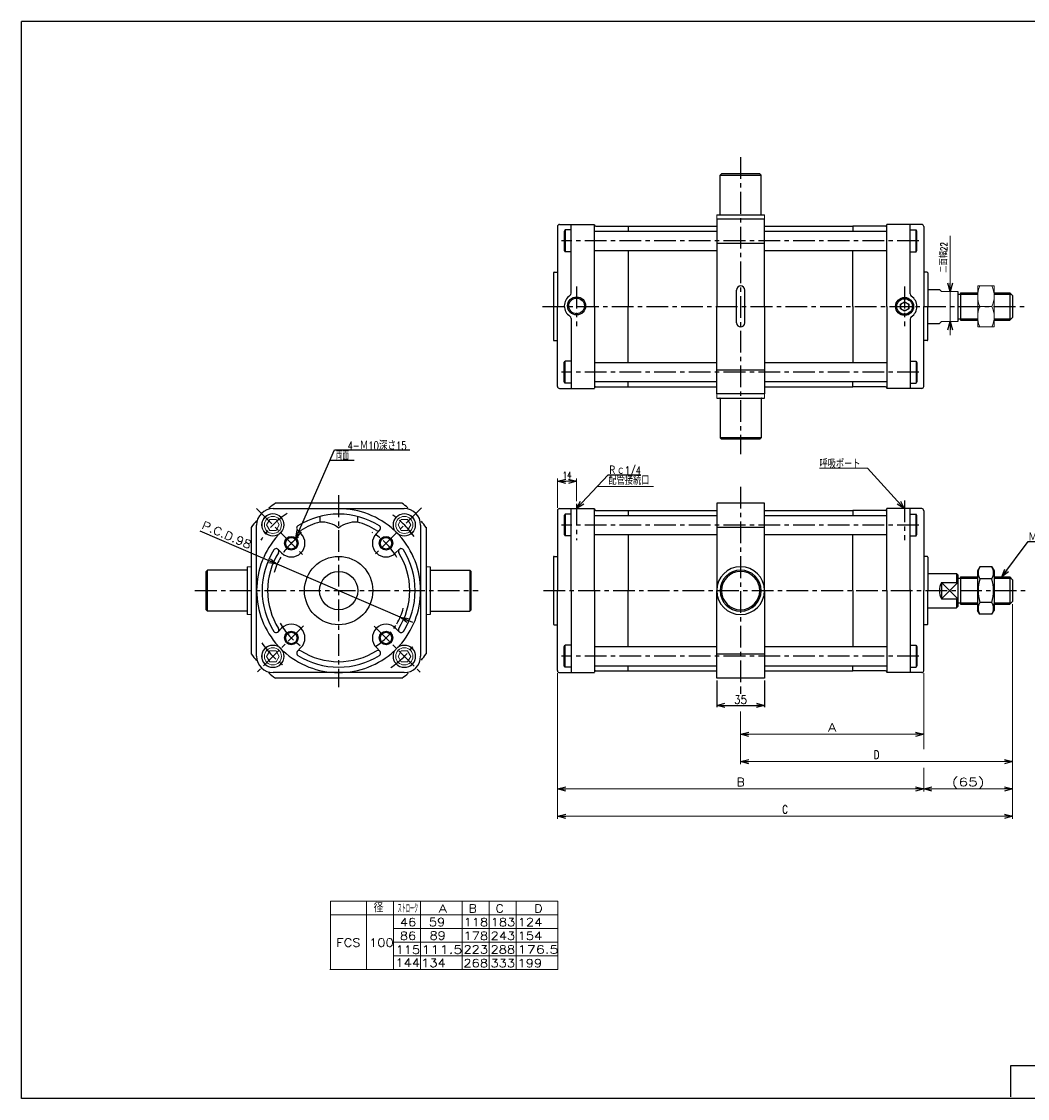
# Model space of a CAD drawing. Header units: millimetres. Extents: x -544 to 574, y -400 to 400.
# Tile 1 of 2: x -544 to 192, y -388 to 400. Entities that reach past the tile are written whole.
import ezdxf
from ezdxf.enums import TextEntityAlignment as Align

# ---------------------------------------------------------------- set-up
doc = ezdxf.new("R2010")
doc.units = ezdxf.units.MM
doc.header["$LTSCALE"] = 0.5
doc.linetypes.add('CENTER', pattern=[50.8, 31.75, -6.35, 6.35, -6.35])
doc.layers.add('Layer0016', color=7, linetype='Continuous')
doc.layers.add('ZUWAKU', color=7, linetype='Continuous')
doc.styles.add('dcStyle0', font='txt.shx', dxfattribs={"width": 0.756757, "bigfont": 'bigfont'})
doc.dimstyles.new('DaDimRotatedStyle', dxfattribs={"dimtxt": 5, "dimasz": 6.000004, "dimexe": 2, "dimexo": 2, "dimgap": 2, "dimtad": 3, "dimdsep": 46, "dimtxsty": 'dcStyle0', "dimblk1": 'OPEN30', "dimblk2": 'OPEN30', "dimsah": 1, "dimcen": 0.09, "dimclrd": 4, "dimclre": 4, "dimclrt": 4, "dimadec": 0, "dimazin": 2, "dimtfac": 1, "dimtdec": 4, "dimtmove": 0, "dimatfit": 0, "dimfxl": 1, "dimarcsym": 0})

# ---------------------------------------------------------------- blocks, each defined once
blk = doc.blocks.new('_OPEN30')
at = {"color": 0, "linetype": 'ByBlock', "lineweight": -2}
for p, q in [((-1, 0.267949), (0, 0)), ((0, 0), (-1, -0.267949)), ((0, 0), (-1, 0))]:
    blk.add_line(p, q, dxfattribs=at)
blk = doc.blocks.new('DC_GROUP_Φ100_1')
at = {"layer": 'Layer0016', "color": 4, "linetype": 'Continuous', "lineweight": 25}
for p, q in [((157.24, 0.91), (155.61, -1.91)), ((165.98, 0.91), (157.24, 0.91)), ((165.98, 0.91), (167.61, -1.91)), ((155.61, -1.91), (155.61, -30.91)), ((165.98, -7.75), (157.24, -7.75)), ((167.61, -1.91), (167.61, -30.91)), ((167.61, -1.91), (167.61, -30.91)), ((157.24, -33.73), (155.61, -30.91)), ((165.98, -25.07), (157.24, -25.07)), ((165.98, -33.73), (167.61, -30.91)), ((165.98, -33.73), (157.24, -33.73))]:
    blk.add_line(p, q, dxfattribs=at)
for centre, radius, start, end in [((163.56, -3.42), 7.67, 145.61111, 214.38889), ((159.65, -3.42), 7.67, 325.61111, 34.38889), ((184.56, -16.41), 28.66, 162.41111, 197.58889), ((138.66, -16.41), 28.66, 342.41112, 17.5889), ((163.56, -29.4), 7.67, 145.61111, 214.38889), ((159.65, -29.4), 7.67, 325.61111, 34.38889)]:
    blk.add_arc(centre, radius, start, end, dxfattribs=at)
blk = doc.blocks.new('DC_GROUP_Φ100_2')
at = {"layer": 'Layer0016', "color": 4, "linetype": 'Continuous', "lineweight": 25}
for p, q in [((173.29, -6.41), (192.49, 19.46)), ((192.49, 19.46), (226.09, 19.46))]:
    blk.add_line(p, q, dxfattribs=at)
at = {"layer": 'Layer0016', "color": 4, "xscale": 6.000005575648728, "yscale": 5.999978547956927, "rotation": 233.4269690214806}
blk.add_blockref('_OPEN30', (173.29, -6.41), dxfattribs=at)
at = {"layer": 'Layer0016', "color": 4, "style": 'dcStyle0', "width": 0.756757}
blk.add_text('Ｍ20Ｘ1.5', height=6, dxfattribs=at).set_placement((192.49, 19.46), (226.09, 19.46), align=Align.FIT)
blk = doc.blocks.new('DC_GROUP_Φ100_3')
at = {"layer": 'Layer0016', "color": 4, "linetype": 'Continuous', "lineweight": 25}
for p, q in [((-137.83, 43.59), (-114.86, 68.43)), ((-114.86, 68.43), (-90.86, 68.43))]:
    blk.add_line(p, q, dxfattribs=at)
at = {"layer": 'Layer0016', "color": 4, "xscale": 6.000005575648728, "yscale": 5.999978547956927, "rotation": 227.2364870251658}
blk.add_blockref('_OPEN30', (-137.83, 43.59), dxfattribs=at)
at = {"layer": 'Layer0016', "color": 4, "style": 'dcStyle0', "width": 0.740741}
blk.add_text('Ｒｃ1/4', height=6, dxfattribs=at).set_placement((-114.86, 68.43), (-90.86, 68.43), align=Align.FIT)
blk = doc.blocks.new('DC_GROUP_Φ100_5')
at = {"layer": 'Layer0016', "color": 4, "linetype": 'Continuous', "lineweight": 13}
for p, q in [((-362.36, -60.49), (-364.67, -64.49)), ((-357.74, -60.49), (-362.36, -60.49)), ((-355.43, -64.49), (-357.74, -60.49)), ((-364.67, -64.49), (-362.36, -68.49)), ((-362.36, -68.49), (-357.74, -68.49)), ((-357.74, -68.49), (-355.43, -64.49))]:
    blk.add_line(p, q, dxfattribs=at)
for radius in [8.25, 8, 6.27]:
    blk.add_circle((-360.05, -64.49), radius, dxfattribs=at)
blk = doc.blocks.new('DC_GROUP_Φ100_6')
at = {"layer": 'Layer0016', "color": 4, "linetype": 'Continuous', "lineweight": 13}
for p, q in [((-266.19, -60.49), (-268.5, -64.49)), ((-261.57, -60.49), (-266.19, -60.49)), ((-259.26, -64.49), (-261.57, -60.49)), ((-268.5, -64.49), (-266.19, -68.49)), ((-266.19, -68.49), (-261.57, -68.49)), ((-261.57, -68.49), (-259.26, -64.49))]:
    blk.add_line(p, q, dxfattribs=at)
for radius in [8.25, 8, 6.27]:
    blk.add_circle((-263.88, -64.49), radius, dxfattribs=at)
blk = doc.blocks.new('DC_GROUP_Φ100_7')
at = {"layer": 'Layer0016', "color": 4, "linetype": 'Continuous', "lineweight": 13}
for p, q in [((-266.19, 35.67), (-268.5, 31.67)), ((-268.5, 31.67), (-266.19, 27.67)), ((-261.57, 35.67), (-266.19, 35.67)), ((-259.26, 31.67), (-261.57, 35.67)), ((-261.57, 27.67), (-259.26, 31.67)), ((-266.19, 27.67), (-261.57, 27.67))]:
    blk.add_line(p, q, dxfattribs=at)
for radius in [8.25, 8, 6.27]:
    blk.add_circle((-263.88, 31.67), radius, dxfattribs=at)
blk = doc.blocks.new('DC_GROUP_Φ100_8')
at = {"layer": 'Layer0016', "color": 4, "linetype": 'Continuous', "lineweight": 13}
for p, q in [((-362.36, 35.67), (-364.67, 31.67)), ((-364.67, 31.67), (-362.36, 27.67)), ((-357.74, 35.67), (-362.36, 35.67)), ((-355.43, 31.67), (-357.74, 35.67)), ((-357.74, 27.67), (-355.43, 31.67)), ((-362.36, 27.67), (-357.74, 27.67))]:
    blk.add_line(p, q, dxfattribs=at)
for radius in [8.25, 8, 6.27]:
    blk.add_circle((-360.05, 31.67), radius, dxfattribs=at)
blk = doc.blocks.new('*D4')
at = {"color": 4, "linetype": 'Continuous', "lineweight": 13}
for p, q in [((-151.83, 44.09), (-151.83, 65.59)), ((-151.83, 63.59), (-137.83, 63.59)), ((-137.83, 49.16), (-137.83, 65.59))]:
    blk.add_line(p, q, dxfattribs=at)
at = {"color": 4, "xscale": 6.000005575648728, "yscale": 5.999978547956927}
for p, rotation in [((-151.83, 63.59), 180), ((-137.83, 63.59), 360)]:
    blk.add_blockref('_OPEN30', p, dxfattribs=dict(at, rotation=rotation))
at = {"color": 4, "insert": (-144.83, 65.59), "char_height": 5, "width": 18.75, "attachment_point": 8, "style": 'dcStyle0'}
blk.add_mtext('\\T1.00;14', dxfattribs=at)
blk = doc.blocks.new('DC_GROUP_Φ100_4')
at = {"color": 4, "linetype": 'Continuous', "lineweight": 13}
for p, q in [((74.9, 73.08), (39.9, 73.08)), ((101.92, 43.59), (74.9, 73.08))]:
    blk.add_line(p, q, dxfattribs=at)
at = {"color": 4, "xscale": 6.000005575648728, "yscale": 5.999978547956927, "rotation": 312.4933532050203}
blk.add_blockref('_OPEN30', (101.92, 43.59), dxfattribs=at)
at = {"color": 4, "style": 'dcStyle0', "width": 0.833333}
blk.add_text('呼吸ポート', height=6, dxfattribs=at).set_placement((39.9, 73.08), (69.9, 73.08), align=Align.FIT)
blk = doc.blocks.new('*D6')
at = {"color": 4, "linetype": 'Continuous', "lineweight": 13}
for p, q in [((181.17, -26.41), (181.17, -143.49)), ((-17.83, -104.89), (-17.83, -143.49)), ((-17.83, -141.49), (181.17, -141.49))]:
    blk.add_line(p, q, dxfattribs=at)
at = {"color": 4, "xscale": 6.000005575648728, "yscale": 5.999978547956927}
for p, rotation in [((-17.83, -141.49), 180), ((181.17, -141.49), 360)]:
    blk.add_blockref('_OPEN30', p, dxfattribs=dict(at, rotation=rotation))
at = {"color": 4, "insert": (81.67, -139.49), "char_height": 6, "width": 15, "attachment_point": 8, "style": 'dcStyle0'}
blk.add_mtext('\\T1.00;D', dxfattribs=at)
blk = doc.blocks.new('*D7')
at = {"color": 4, "linetype": 'Continuous', "lineweight": 13}
for p, q in [((181.17, -26.41), (181.17, -183.49)), ((-151.83, -76.91), (-151.83, -183.49)), ((-151.83, -181.49), (181.17, -181.49))]:
    blk.add_line(p, q, dxfattribs=at)
at = {"color": 4, "xscale": 6.000005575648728, "yscale": 5.999978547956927}
for p, rotation in [((-151.83, -181.49), 180), ((181.17, -181.49), 360)]:
    blk.add_blockref('_OPEN30', p, dxfattribs=dict(at, rotation=rotation))
at = {"color": 4, "insert": (14.67, -179.49), "char_height": 6, "width": 15, "attachment_point": 8, "style": 'dcStyle0'}
blk.add_mtext('\\T1.00;C', dxfattribs=at)
blk = doc.blocks.new('DC_GROUP_Φ100_14')
at = {"color": 4, "linetype": 'Continuous', "lineweight": 13}
for p, q in [((116.17, -76.91), (116.17, -123.49)), ((-17.83, -104.89), (-17.83, -123.49)), ((-17.83, -121.49), (116.17, -121.49))]:
    blk.add_line(p, q, dxfattribs=at)
at = {"color": 4, "xscale": 6.000005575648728, "yscale": 5.999978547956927}
for p, rotation in [((-17.83, -121.49), 180), ((116.17, -121.49), 360)]:
    blk.add_blockref('_OPEN30', p, dxfattribs=dict(at, rotation=rotation))
at = {"color": 4, "style": 'dcStyle0'}
blk.add_text('A', height=6, dxfattribs=at).set_placement((46.17, -119.49), (52.17, -119.49), align=Align.FIT)
blk = doc.blocks.new('DC_GROUP_Φ100_15')
at = {"color": 4, "linetype": 'Continuous', "lineweight": 13}
for p, q in [((181.17, -26.41), (181.17, -163.49)), ((-151.83, -76.91), (-151.83, -163.49)), ((116.17, -76.91), (116.17, -132.35)), ((116.17, -146.16), (116.17, -163.49)), ((-151.83, -161.49), (116.17, -161.49)), ((116.17, -161.49), (181.17, -161.49))]:
    blk.add_line(p, q, dxfattribs=at)
at = {"color": 4, "xscale": 6.000005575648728, "yscale": 5.999978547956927}
for p, rotation in [((-151.83, -161.49), 180), ((116.17, -161.49), 360), ((116.17, -161.49), 180), ((181.17, -161.49), 360)]:
    blk.add_blockref('_OPEN30', p, dxfattribs=dict(at, rotation=rotation))
at = {"color": 4, "style": 'dcStyle0'}
for s, p, p2 in [('B', (-20.83, -159.49), (-14.83, -159.49)), ('(65)', (136.67, -159.49), (160.67, -159.49))]:
    blk.add_text(s, height=6, dxfattribs=at).set_placement(p, p2, align=Align.FIT)
blk = doc.blocks.new('*D21')
at = {"color": 4, "linetype": 'Continuous', "lineweight": 13}
for p, q in [((135.48, 243.19), (135.48, 202.5)), ((135.48, 180.5), (135.48, 202.5)), ((135.48, 170.5), (135.48, 180.5))]:
    blk.add_line(p, q, dxfattribs=at)
at = {"color": 4, "xscale": 6.000005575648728, "yscale": 5.999978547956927}
for p, rotation in [((135.48, 202.5), 270), ((135.48, 180.5), 90)]:
    blk.add_blockref('_OPEN30', p, dxfattribs=dict(at, rotation=rotation))
at = {"color": 4, "insert": (133.48, 216.19), "char_height": 5, "width": 37.5, "attachment_point": 7, "rotation": 90, "style": 'dcStyle0'}
blk.add_mtext('\\T1.00;二面幅22', dxfattribs=at)
blk = doc.blocks.new('DC_GROUP_Φ100_16')
at = {"color": 4, "linetype": 'Continuous', "lineweight": 13}
for p, q in [((167.68, 206.5), (155.68, 206.5)), ((155.68, 206.5), (155.68, 176.5)), ((167.68, 176.5), (167.68, 206.5)), ((157.29, 191.5), (166.06, 191.5)), ((155.68, 176.5), (167.68, 176.5))]:
    blk.add_line(p, q, dxfattribs=at)
for centre, start, end in [((173.75, 199), 155.49503, 204.50497), ((149.6, 199), 335.49503, 24.50497), ((173.75, 184), 155.49503, 204.50497), ((149.6, 184), 335.49503, 24.50497)]:
    blk.add_arc(centre, 18.08, start, end, dxfattribs=at)

msp = doc.modelspace()

# ---------------------------------------------------------------- linework, layer by layer
at = {"color": 4, "linetype": 'CENTER', "lineweight": 25}
for p, q in [((-17.833, 300.674), (-17.833, 83.42)), ((-137.833, 206.006), (-137.833, 177.002)), ((102.167, 206.006), (102.167, 177.002)), ((-17.833, 59.503), (-17.833, -88.7)), ((102.167, 49.578), (102.167, 20.573))]:
    msp.add_line(p, q, dxfattribs=at)
at = {"color": 4, "linetype": 'Continuous', "lineweight": 25}
for p, q in [((-31.833, 288.504), (-32.833, 287.504)), ((-32.833, 258.504), (-32.833, 287.504)), ((-32.833, 287.504), (-2.833, 287.504)), ((-3.833, 288.504), (-31.833, 288.504)), ((-3.833, 288.504), (-2.833, 287.504)), ((-2.833, 258.704), (-2.833, 287.504)), ((-35.333, 258.504), (-0.333, 258.504)), ((-0.333, 255.504), (-35.333, 255.504)), ((-35.333, 255.504), (-35.333, 191.504)), ((-0.333, 191.504), (-0.333, 255.504)), ((-35.333, 237.818), (-0.333, 237.818)), ((-20.883, 179.554), (-20.883, 203.454)), ((-14.783, 179.554), (-14.783, 203.454)), ((-35.333, 127.504), (-35.333, 191.504)), ((-0.333, 191.504), (-0.333, 127.504)), ((-35.333, 145.19), (-0.333, 145.19)), ((-0.333, 127.504), (-35.333, 127.504)), ((-35.333, 124.504), (-0.333, 124.504)), ((-32.833, 124.304), (-32.833, 95.504)), ((-2.833, 124.304), (-2.833, 95.504)), ((-31.833, 94.504), (-32.833, 95.504)), ((-2.833, 95.504), (-32.833, 95.504)), ((-3.833, 94.504), (-2.833, 95.504)), ((-3.833, 94.504), (-31.833, 94.504)), ((-265.649, 47.588), (-358.277, 47.588)), ((-0.333, 47.588), (-35.333, 47.588)), ((-35.333, 47.588), (-35.333, -16.412)), ((-0.333, 47.588), (-35.333, 47.588)), ((-35.333, 47.588), (-35.333, -16.412)), ((-0.333, -16.412), (-0.333, 47.588)), ((-0.333, -16.412), (-0.333, 47.588)), ((-375.963, 29.903), (-375.963, -62.726)), ((-247.963, 29.903), (-247.963, -62.726)), ((-35.333, 29.903), (-0.333, 29.903)), ((-34.094, 29.903), (-1.444, 29.903)), ((-378.963, 1.088), (-378.963, -33.912)), ((-244.963, 1.088), (-244.963, -33.912)), ((-408.963, -2.412), (-407.963, -1.412)), ((-408.963, -30.412), (-408.963, -2.412)), ((-379.163, -1.412), (-407.963, -1.412)), ((-407.963, -31.412), (-407.963, -1.412)), ((-244.963, -1.412), (-215.963, -1.412)), ((-214.963, -2.412), (-215.963, -1.412)), ((-215.963, -1.412), (-215.963, -31.412)), ((-214.963, -30.412), (-214.963, -2.412)), ((-35.333, -80.412), (-35.333, -16.412)), ((-35.333, -80.412), (-35.333, -16.412)), ((-0.333, -16.412), (-0.333, -80.412)), ((-0.333, -16.412), (-0.333, -80.412)), ((-408.963, -30.412), (-407.963, -31.412)), ((-379.163, -31.412), (-407.963, -31.412)), ((-244.763, -31.412), (-215.963, -31.412)), ((-214.963, -30.412), (-215.963, -31.412)), ((-35.333, -62.726), (-0.333, -62.726)), ((-34.094, -62.726), (-1.444, -62.726)), ((-265.649, -80.412), (-358.277, -80.412)), ((-0.333, -80.412), (-35.333, -80.412)), ((-0.333, -80.412), (-35.333, -80.412)), ((-35.333, -82.074), (-35.333, -101.612)), ((-35.333, -82.074), (-35.333, -101.612)), ((-0.333, -82.074), (-0.333, -101.612)), ((-0.333, -82.074), (-0.333, -101.612)), ((-17.833, -88.7), (-17.833, -92.013)), ((-17.833, -88.7), (-17.833, -92.013)), ((-35.333, -100.412), (-0.333, -100.412)), ((-35.333, -100.412), (-0.333, -100.412))]:
    msp.add_line(p, q, dxfattribs=at)
at = {"color": 4, "linetype": 'Continuous', "lineweight": 13}
for p, q in [((-35.333, 255.504), (-35.333, 258.504)), ((-0.333, 258.504), (-0.333, 255.504)), ((129.167, 202.504), (127.593, 204.004)), ((141.167, 202.504), (129.167, 202.504)), ((129.167, 180.504), (127.593, 179.004)), ((141.167, 180.504), (129.167, 180.504)), ((-35.333, 127.504), (-35.333, 124.504)), ((-0.333, 127.504), (-0.333, 124.504)), ((-122.791, 59.853), (-81.495, 59.853)), ((-375.963, 1.088), (-378.963, 1.088)), ((-247.963, 1.088), (-244.963, 1.088)), ((-375.963, -33.912), (-378.963, -33.912)), ((-247.963, -33.912), (-244.963, -33.912)), ((-318.041, -243.547), (-151.502, -243.547)), ((-318.041, -243.547), (-318.041, -293.547)), ((-291.622, -243.547), (-291.622, -293.547)), ((-271.824, -243.547), (-271.824, -293.547)), ((-252.026, -243.547), (-252.026, -293.547)), ((-221.641, -243.547), (-221.641, -293.547)), ((-201.844, -243.547), (-201.844, -293.547)), ((-182.046, -243.547), (-182.046, -293.547)), ((-151.502, -243.547), (-151.502, -293.547)), ((-318.041, -253.547), (-151.502, -253.547)), ((-271.824, -263.547), (-151.502, -263.547)), ((-271.777, -273.547), (-151.502, -273.547)), ((-271.824, -283.547), (-151.502, -283.547)), ((-318.382, -293.547), (-151.502, -293.547))]:
    msp.add_line(p, q, dxfattribs=at)
at = {"color": 4, "linetype": 'Continuous', "lineweight": 25}
for centre, radius in [((-137.833, 191.943), 6.6), ((-137.833, 191.943), 5.7), ((102.167, 191.504), 6.6), ((102.167, 191.504), 5.7)]:
    msp.add_circle(centre, radius, dxfattribs=at)
for centre, radius, start, end in [((-2.633, 258.704), 0.2, 180, 270), ((-17.833, 203.454), 3.05, 360, 180), ((-137.833, 191.943), 9, 123.055731, 236.944269), ((-143.833, 201.162), 2, 303.055731, 0), ((108.167, 200.724), 2, 180, 236.944269), ((102.167, 191.504), 9, 303.055731, 56.944269), ((-143.833, 182.723), 2, 0, 56.944269), ((108.167, 182.284), 2, 123.055731, 180), ((-17.833, 179.554), 3.05, 180, 360), ((-33.033, 124.304), 0.2, 360, 90), ((-2.633, 124.304), 0.2, 90, 180), ((-2.633, 124.304), 0.2, 90, 180), ((-311.963, -16.412), 79, 125.891699, 130.292872), ((-311.963, -16.412), 79, 50.137734, 54.108301), ((-311.963, -16.412), 79, 139.644997, 144.108301), ((-311.963, -16.412), 79, 35.891699, 39.953126), ((-17.833, -16.412), 17.5, 0, 180), ((-17.833, -16.412), 17.5, 0, 180), ((-379.163, -1.212), 0.2, 270, 0), ((-17.833, -16.412), 15, 0, 180), ((-17.833, -16.412), 15, 0, 180), ((-17.833, -16.412), 14, 0, 180), ((-17.833, -16.412), 14, 0, 180), ((-17.833, -16.412), 17.5, 180, 0), ((-17.833, -16.412), 17.5, 180, 0), ((-17.833, -16.412), 15, 180, 0), ((-17.833, -16.412), 15, 180, 0), ((-17.833, -16.412), 14, 180, 0), ((-17.833, -16.412), 14, 180, 0), ((-379.163, -31.612), 0.2, 0, 90), ((-379.163, -31.612), 0.2, 0, 90), ((-244.763, -31.612), 0.2, 90, 180), ((-311.963, -16.412), 79, 215.891699, 220.423966), ((-311.963, -16.412), 79, 319.980561, 324.108301), ((-311.963, -16.412), 79, 229.395179, 234.108301), ((-311.963, -16.412), 79, 305.891699, 310.104367)]:
    msp.add_arc(centre, radius, start, end, dxfattribs=at)
at = {"layer": 'Layer0016', "color": 4, "linetype": 'Continuous', "lineweight": 25}
for p, q in [((-151.833, 250.004), (-151.833, 191.504)), ((-151.833, 250.004), (-151.833, 191.504)), ((-150.333, 251.504), (-124.833, 251.504)), ((-150.333, 251.504), (-124.833, 251.504)), ((-150.333, 251.504), (-124.833, 251.504)), ((-146.233, 247.504), (-146.833, 246.465)), ((-146.233, 247.504), (-146.833, 246.465)), ((-146.833, 246.465), (-146.833, 232.543)), ((-146.833, 246.465), (-146.833, 232.543)), ((-146.233, 247.504), (-146.233, 231.504)), ((-141.833, 247.504), (-146.233, 247.504)), ((-146.233, 247.504), (-146.233, 231.504)), ((-141.833, 201.162), (-141.833, 251.504)), ((-124.833, 191.504), (-124.833, 251.254)), ((-124.833, 191.504), (-124.833, 251.254)), ((-124.833, 246.504), (-35.333, 246.504)), ((-124.833, 246.504), (-35.333, 246.504)), ((-123.833, 250.254), (-35.333, 250.254)), ((-123.833, 250.254), (-35.333, 250.254)), ((-100.093, 250.254), (-100.093, 246.504)), ((-100.093, 250.254), (-100.093, 246.504)), ((-0.333, 250.254), (64.167, 250.254)), ((-0.333, 250.254), (64.167, 250.254)), ((-0.333, 246.504), (89.167, 246.504)), ((-0.333, 246.504), (89.167, 246.504)), ((88.167, 250.254), (64.167, 250.254)), ((64.167, 250.254), (64.167, 246.404)), ((88.167, 250.254), (64.167, 250.254)), ((64.167, 250.254), (64.167, 246.404)), ((114.667, 251.504), (89.167, 251.504)), ((89.167, 191.504), (89.167, 251.504)), ((114.667, 251.504), (89.167, 251.504)), ((89.167, 191.504), (89.167, 251.504)), ((106.167, 200.724), (106.167, 251.015)), ((106.167, 247.504), (110.567, 247.504)), ((110.422, 247.504), (110.567, 247.504)), ((110.567, 231.504), (110.567, 247.504)), ((111.167, 246.465), (110.567, 247.504)), ((110.567, 231.504), (110.567, 247.504)), ((111.167, 246.465), (110.567, 247.504)), ((111.167, 232.543), (111.167, 246.465)), ((111.167, 232.543), (111.167, 246.465)), ((116.167, 250.004), (116.167, 191.504)), ((116.167, 250.004), (116.167, 191.504)), ((-146.833, 232.543), (-146.233, 231.504)), ((-146.833, 232.543), (-146.233, 231.504)), ((-141.833, 231.504), (-146.233, 231.504)), ((-124.833, 232.504), (-35.333, 232.504)), ((-124.833, 232.504), (-35.333, 232.504)), ((-100.093, 232.504), (-100.093, 191.504)), ((-100.093, 232.504), (-100.093, 191.504)), ((-0.333, 232.504), (89.167, 232.504)), ((-0.333, 232.504), (89.167, 232.504)), ((64.167, 191.504), (64.167, 232.504)), ((64.167, 191.504), (64.167, 232.504)), ((106.167, 231.504), (110.567, 231.504)), ((106.167, 231.504), (110.567, 231.504)), ((110.567, 231.504), (111.167, 232.543)), ((110.567, 231.504), (111.167, 232.543)), ((-154.833, 216.004), (-154.833, 167.004)), ((-154.333, 216.504), (-151.833, 216.504)), ((-154.333, 216.504), (-151.833, 216.504)), ((118.667, 216.504), (116.167, 216.504)), ((118.667, 216.504), (116.167, 216.504)), ((119.167, 216.004), (119.167, 191.504)), ((119.167, 216.004), (119.167, 191.504)), ((119.167, 204.004), (127.593, 204.004)), ((141.167, 202.504), (141.167, 180.504)), ((141.167, 200.504), (143.167, 200.504)), ((143.167, 201.504), (143.167, 181.504)), ((143.167, 201.504), (155.609, 201.504)), ((143.167, 200.504), (155.609, 200.504)), ((167.609, 201.504), (179.167, 201.504)), ((167.609, 200.504), (180.167, 200.504)), ((181.167, 199.504), (179.167, 201.504)), ((179.167, 201.504), (179.167, 181.504)), ((181.167, 199.504), (181.167, 183.504)), ((-151.833, 133.004), (-151.833, 191.504)), ((-124.833, 191.504), (-124.833, 131.754)), ((-100.093, 150.504), (-100.093, 191.504)), ((64.167, 191.504), (64.167, 150.504)), ((89.167, 191.504), (89.167, 131.504)), ((99.167, 193.236), (102.167, 194.968)), ((99.167, 189.772), (99.167, 193.236)), ((102.167, 188.04), (99.167, 189.772)), ((102.167, 194.968), (105.167, 193.236)), ((105.167, 189.772), (102.167, 188.04)), ((105.167, 193.236), (105.167, 189.772)), ((116.167, 133.004), (116.167, 191.504)), ((119.167, 167.004), (119.167, 191.504)), ((-141.833, 182.723), (-141.833, 131.504)), ((106.167, 182.284), (106.167, 131.504)), ((141.167, 182.504), (143.167, 182.504)), ((143.167, 182.504), (155.609, 182.504)), ((143.167, 181.504), (155.609, 181.504)), ((167.609, 182.504), (180.167, 182.504)), ((167.675, 181.504), (179.167, 181.504)), ((181.167, 183.504), (179.167, 181.504)), ((119.167, 179.004), (127.593, 179.004)), ((-154.333, 166.504), (-151.833, 166.504)), ((118.667, 166.504), (116.167, 166.504)), ((-146.833, 150.465), (-146.233, 151.504)), ((-146.833, 136.543), (-146.833, 150.465)), ((-141.833, 151.504), (-146.233, 151.504)), ((-146.233, 135.504), (-146.233, 151.504)), ((-124.833, 150.504), (-35.333, 150.504)), ((-0.333, 150.504), (89.167, 150.504)), ((106.167, 151.504), (110.567, 151.504)), ((110.567, 151.504), (110.567, 135.504)), ((110.567, 151.504), (111.167, 150.465)), ((111.167, 150.465), (111.167, 136.543)), ((-146.233, 135.504), (-146.833, 136.543)), ((-141.833, 135.504), (-146.233, 135.504)), ((-124.833, 136.504), (-35.333, 136.504)), ((-100.093, 132.754), (-100.093, 136.504)), ((-0.333, 136.504), (89.167, 136.504)), ((64.167, 132.754), (64.167, 136.604)), ((106.167, 135.504), (110.567, 135.504)), ((111.167, 136.543), (110.567, 135.504)), ((-150.333, 131.504), (-124.833, 131.504)), ((-123.833, 132.754), (-35.333, 132.754)), ((-0.333, 132.754), (64.167, 132.754)), ((88.167, 132.754), (64.167, 132.754)), ((114.667, 131.504), (89.167, 131.504)), ((-343.173, 21.867), (-315.029, 86.633)), ((-318.292, 79.124), (-300.725, 79.124)), ((-315.029, 86.633), (-259.772, 86.633)), ((-359.963, 43.588), (-311.963, 43.588)), ((-311.718, 43.588), (-263.963, 43.588)), ((-151.833, 42.088), (-151.833, -16.412)), ((-151.833, 42.088), (-151.833, -16.412)), ((-150.333, 43.588), (-124.833, 43.588)), ((-150.333, 43.588), (-124.833, 43.588)), ((-150.333, 43.588), (-124.833, 43.588)), ((-146.233, 39.588), (-146.833, 38.549)), ((-146.233, 39.588), (-146.833, 38.549)), ((-141.833, 39.588), (-146.233, 39.588)), ((-146.233, 39.588), (-146.233, 23.588)), ((-146.233, 39.588), (-146.233, 23.588)), ((-141.833, -16.412), (-141.833, 43.588)), ((-124.833, -16.412), (-124.833, 43.338)), ((-124.833, -16.412), (-124.833, 43.338)), ((-123.833, 42.338), (-35.333, 42.338)), ((-123.833, 42.338), (-35.333, 42.338)), ((-100.093, 42.338), (-100.093, 38.588)), ((-100.093, 42.338), (-100.093, 38.588)), ((-0.333, 42.338), (64.167, 42.338)), ((-0.333, 42.338), (64.167, 42.338)), ((88.167, 42.338), (64.167, 42.338)), ((64.167, 42.338), (64.167, 38.488)), ((88.167, 42.338), (64.167, 42.338)), ((64.167, 42.338), (64.167, 38.488)), ((114.667, 43.588), (89.167, 43.588)), ((89.167, -16.412), (89.167, 43.588)), ((114.667, 43.588), (89.167, 43.588)), ((89.167, -16.412), (89.167, 43.588)), ((106.167, -15.761), (106.167, 43.588)), ((106.167, 39.588), (110.567, 39.588)), ((110.567, 23.588), (110.567, 39.588)), ((111.167, 38.549), (110.567, 39.588)), ((110.567, 23.588), (110.567, 39.588)), ((111.167, 38.549), (110.567, 39.588)), ((116.167, 42.088), (116.167, -16.412)), ((116.167, 42.088), (116.167, -16.412)), ((-371.963, -16.166), (-371.963, 31.588)), ((-325.663, 37.887), (-325.663, 33.751)), ((-298.263, 37.887), (-298.263, 33.751)), ((-251.963, 31.588), (-251.963, -16.412)), ((-146.833, 38.549), (-146.833, 24.628)), ((-146.833, 38.549), (-146.833, 24.628)), ((-124.833, 38.588), (-35.333, 38.588)), ((-124.833, 38.588), (-35.333, 38.588)), ((-0.333, 38.588), (89.167, 38.588)), ((-0.333, 38.588), (89.167, 38.588)), ((111.167, 24.628), (111.167, 38.549)), ((111.167, 24.628), (111.167, 38.549)), ((-413.505, 27.334), (-356.965, 2.976)), ((-342.121, 27.889), (-339.54, 25.308)), ((-281.805, 27.889), (-284.386, 25.308)), ((-146.833, 24.628), (-146.233, 23.588)), ((-146.833, 24.628), (-146.233, 23.588)), ((-124.833, 24.588), (-35.333, 24.588)), ((-124.833, 24.588), (-35.333, 24.588)), ((-100.093, 24.588), (-100.093, -16.412)), ((-100.093, 24.588), (-100.093, -16.412)), ((-0.333, 24.588), (89.167, 24.588)), ((-0.333, 24.588), (89.167, 24.588)), ((64.167, -16.412), (64.167, 24.588)), ((64.167, -16.412), (64.167, 24.588)), ((110.567, 23.588), (111.167, 24.628)), ((110.567, 23.588), (111.167, 24.628)), ((-141.833, 23.588), (-146.233, 23.588)), ((106.167, 23.588), (110.567, 23.588)), ((-356.263, 13.746), (-353.682, 11.166)), ((-267.663, 13.746), (-270.244, 11.166)), ((-154.833, 8.088), (-154.833, -40.912)), ((-154.333, 8.588), (-151.833, 8.588)), ((-154.333, 8.588), (-151.833, 8.588)), ((118.667, 8.588), (116.167, 8.588)), ((118.667, 8.588), (116.167, 8.588)), ((119.167, 8.088), (119.167, -16.412)), ((119.167, 8.088), (119.167, -16.412)), ((-266.962, -35.799), (-356.965, 2.976)), ((119.167, -3.912), (140.167, -3.912)), ((140.167, -3.912), (141.167, -4.912)), ((140.167, -3.912), (140.167, -10.472)), ((141.167, -4.912), (141.167, -27.912)), ((141.167, -7.412), (143.167, -7.412)), ((143.167, -6.412), (155.609, -6.412)), ((143.167, -6.412), (143.167, -26.412)), ((143.167, -7.412), (155.609, -7.412)), ((167.609, -6.412), (179.167, -6.412)), ((167.609, -7.412), (180.167, -7.412)), ((181.167, -8.412), (179.167, -6.412)), ((179.167, -6.412), (179.167, -26.412)), ((129.167, -10.472), (129.167, -22.352)), ((129.167, -10.472), (141.167, -10.472)), ((129.167, -10.472), (141.167, -22.352)), ((141.167, -10.472), (129.167, -22.352)), ((181.167, -8.412), (181.167, -24.412)), ((-371.963, -64.412), (-371.963, -16.412)), ((-251.963, -16.657), (-251.963, -64.412)), ((-151.833, -74.912), (-151.833, -16.412)), ((-141.833, -16.412), (-141.833, -76.412)), ((-124.833, -16.412), (-124.833, -76.162)), ((-100.093, -57.412), (-100.093, -16.412)), ((64.167, -16.412), (64.167, -57.412)), ((89.167, -16.412), (89.167, -76.412)), ((106.167, -15.761), (106.167, -76.412)), ((116.167, -74.912), (116.167, -16.412)), ((119.167, -40.912), (119.167, -16.412)), ((129.167, -22.352), (141.167, -22.352)), ((140.167, -22.352), (140.167, -28.912)), ((119.167, -28.912), (140.167, -28.912)), ((140.167, -28.912), (141.167, -27.912)), ((141.167, -25.412), (143.167, -25.412)), ((143.167, -25.412), (155.609, -25.412)), ((143.167, -26.412), (155.609, -26.412)), ((166.713, -26.412), (179.167, -26.412)), ((167.609, -25.412), (180.167, -25.412)), ((181.167, -24.412), (179.167, -26.412)), ((-257.778, -39.755), (-266.962, -35.799)), ((-356.263, -46.569), (-353.682, -43.989)), ((-267.663, -46.569), (-270.244, -43.989)), ((-154.333, -41.412), (-151.833, -41.412)), ((118.667, -41.412), (116.167, -41.412)), ((-342.121, -60.712), (-339.54, -58.131)), ((-281.805, -60.712), (-284.386, -58.131)), ((-146.833, -57.451), (-146.233, -56.412)), ((-146.833, -71.372), (-146.833, -57.451)), ((-141.833, -56.412), (-146.233, -56.412)), ((-146.233, -72.412), (-146.233, -56.412)), ((-124.833, -57.412), (-35.333, -57.412)), ((-0.333, -57.412), (89.167, -57.412)), ((106.167, -56.412), (110.567, -56.412)), ((110.567, -56.412), (110.567, -72.412)), ((110.567, -56.412), (111.167, -57.451)), ((111.167, -57.451), (111.167, -71.372)), ((-312.209, -76.412), (-359.963, -76.412)), ((-263.963, -76.412), (-311.963, -76.412)), ((-150.333, -76.412), (-124.833, -76.412)), ((-146.233, -72.412), (-146.833, -71.372)), ((-141.833, -72.412), (-146.233, -72.412)), ((-124.833, -71.412), (-35.333, -71.412)), ((-123.833, -75.162), (-35.333, -75.162)), ((-100.093, -75.162), (-100.093, -71.412)), ((-0.333, -71.412), (89.167, -71.412)), ((-0.333, -75.162), (64.167, -75.162)), ((64.167, -75.162), (64.167, -71.312)), ((88.167, -75.162), (64.167, -75.162)), ((114.667, -76.412), (89.167, -76.412)), ((106.167, -72.412), (110.567, -72.412)), ((111.167, -71.372), (110.567, -72.412))]:
    msp.add_line(p, q, dxfattribs=at)
at = {"layer": 'Layer0016', "color": 4, "linetype": 'CENTER', "lineweight": 25}
for p, q in [((112.619, 239.504), (-148.922, 239.504)), ((112.619, 239.504), (-148.922, 239.504)), ((-162.897, 191.504), (191.807, 191.504)), ((93.073, 191.504), (112.844, 191.504)), ((112.619, 143.504), (-148.922, 143.504)), ((-311.963, 53.325), (-311.963, -86.954)), ((-371.99, 43.615), (-337.5, 9.126)), ((-251.293, 44.258), (-285.96, 9.591)), ((-137.833, 47.162), (-137.833, 20.573)), ((112.619, 31.588), (-148.922, 31.588)), ((112.619, 31.588), (-148.922, 31.588)), ((-417.094, -16.412), (-209.913, -16.412)), ((-161.989, -16.412), (191.807, -16.412)), ((-337.74, -42.189), (-371.963, -76.412)), ((-285.889, -42.486), (-251.963, -76.412)), ((112.619, -64.412), (-148.922, -64.412))]:
    msp.add_line(p, q, dxfattribs=at)
at = {"layer": 'Layer0016', "color": 4, "linetype": 'Continuous', "lineweight": 25}
for centre, radius in [((102.167, 191.504), 6.5), ((102.167, 191.504), 5.7), ((102.167, 191.504), 3), ((-346.611, 18.237), 5), ((-346.611, 18.237), 4.2), ((-277.315, 18.237), 5), ((-277.315, 18.237), 4.2), ((-311.963, -16.412), 25), ((-311.963, -16.412), 14), ((-346.611, -51.06), 5), ((-346.611, -51.06), 4.2), ((-277.315, -51.06), 5), ((-277.315, -51.06), 4.2)]:
    msp.add_circle(centre, radius, dxfattribs=at)
for centre, radius, start, end in [((-150.333, 250.004), 1.5, 90, 180), ((-150.333, 250.004), 1.5, 90, 180), ((-123.833, 251.254), 1, 180, 270), ((-123.833, 251.254), 1, 180, 270), ((88.167, 251.254), 1, 270, 360), ((88.167, 251.254), 1, 270, 360), ((114.667, 250.004), 1.5, 360, 90), ((114.667, 250.004), 1.5, 360, 90), ((-154.333, 216.004), 0.5, 90, 180), ((-154.333, 216.004), 0.5, 90, 180), ((118.667, 216.004), 0.5, 360, 90), ((118.667, 216.004), 0.5, 360, 90), ((-154.333, 167.004), 0.5, 180, 270), ((118.667, 167.004), 0.5, 270, 0), ((-150.333, 133.004), 1.5, 180, 270), ((-123.833, 131.754), 1, 90, 180), ((88.167, 131.754), 1, 0, 90), ((114.667, 133.004), 1.5, 270, 0), ((-359.963, 31.588), 12, 90, 180), ((-311.963, -16.412), 56, 90, 122.160412), ((-311.963, -16.412), 56, 57.839588, 90), ((-311.963, -16.412), 60, 47.576654, 89.765627), ((-263.963, 31.588), 12, 0, 90), ((-150.333, 42.088), 1.5, 90, 180), ((-150.333, 42.088), 1.5, 90, 180), ((-123.833, 43.338), 1, 180, 270), ((-123.833, 43.338), 1, 180, 270), ((88.167, 43.338), 1, 270, 360), ((88.167, 43.338), 1, 270, 360), ((114.667, 42.088), 1.5, 360, 90), ((114.667, 42.088), 1.5, 360, 90), ((-311.963, -16.412), 52, 105.275557, 122.160412), ((-324.502, 13.785), 20, 51.016046, 93.329528), ((-299.425, 13.785), 20, 86.670472, 128.983954), ((-311.963, -16.412), 52, 57.839588, 74.724443), ((-311.963, -16.412), 60, 137.576654, 179.765627), ((-346.611, 18.237), 10, 225, 45), ((-340.707, 29.303), 2, 122.160412, 302.160412), ((-277.315, 18.237), 10, 135, 315), ((-283.219, 29.303), 2, 237.839588, 57.839588), ((-311.963, -16.412), 60, 0, 42.423346), ((-311.963, -16.412), 56, 147.839588, 180), ((-311.963, -16.412), 52, 147.839588, 180), ((-357.677, 12.332), 2, 327.839588, 147.839588), ((-311.963, -16.412), 49, 149.914377, 164.19633), ((-266.249, 12.332), 2, 32.160412, 212.160412), ((-311.963, -16.412), 52, 0, 32.160412), ((-311.963, -16.412), 56, 0, 32.160412), ((-154.333, 8.088), 0.5, 90, 180), ((-154.333, 8.088), 0.5, 90, 180), ((118.667, 8.088), 0.5, 360, 90), ((118.667, 8.088), 0.5, 360, 90), ((139.593, -16.412), 12, 150.33025, 209.66975), ((-311.963, -16.412), 60, 180, 222.423346), ((-311.963, -16.412), 56, 180, 212.160412), ((-311.963, -16.412), 52, 180, 212.160412), ((-311.963, -16.412), 52, 327.839588, 360), ((-311.963, -16.412), 60, 317.576654, 359.765627), ((-311.963, -16.412), 56, 327.839588, 360), ((-311.963, -16.412), 49, 330.285437, 344.868677), ((-357.677, -45.155), 2, 212.160412, 32.160412), ((-346.611, -51.06), 10, 315, 135), ((-277.315, -51.06), 10, 45, 225), ((-266.249, -45.155), 2, 147.839588, 327.839588), ((-154.333, -40.912), 0.5, 180, 270), ((118.667, -40.912), 0.5, 270, 0), ((-311.963, -16.412), 60, 227.576654, 269.765627), ((-340.707, -62.126), 2, 57.839588, 237.839588), ((-311.963, -16.412), 52, 237.839588, 270), ((-311.963, -16.412), 52, 270, 302.160412), ((-311.963, -16.412), 60, 270, 312.423346), ((-283.219, -62.126), 2, 302.160412, 122.160412), ((-359.963, -64.412), 12, 180, 270), ((-311.963, -16.412), 56, 237.839588, 270), ((-311.963, -16.412), 56, 270, 302.160412), ((-263.963, -64.412), 12, 270, 360), ((-150.333, -74.912), 1.5, 180, 270), ((-123.833, -76.162), 1, 90, 180), ((88.167, -76.162), 1, 0, 90), ((114.667, -74.912), 1.5, 270, 0)]:
    msp.add_arc(centre, radius, start, end, dxfattribs=at)
at = {"layer": 'Layer0016', "color": 4, "linetype": 'CENTER', "lineweight": 25}
for radius, start, end in [(68, 123.762253, 147.017956), (68, 35.630923, 56.425835), (49, 29.708026, 60.041852), (49, 126.673086, 148.90521), (49, 209.054326, 236.534621), (49, 303.286596, 328.747672), (68, 214.111929, 233.857322), (68, 304.168926, 324.625684)]:
    msp.add_arc((-311.963, -16.412), radius, start, end, dxfattribs=at)
at = {"layer": 'ZUWAKU', "color": 5, "linetype": 'Continuous', "lineweight": 25}
for p, q in [((562, 400), (-544, 400)), ((-544, -388), (-544, 400)), ((574, -388), (-544, -388))]:
    msp.add_line(p, q, dxfattribs=at)
at = {"layer": 'ZUWAKU', "color": 4, "linetype": 'Continuous', "lineweight": 25}
for p, q in [((180, -364), (562, -364)), ((180, -386.93), (180, -364))]:
    msp.add_line(p, q, dxfattribs=at)

# ---------------------------------------------------------------- block references
at = {"linetype": 'Continuous'}
for name in ['DC_GROUP_Φ100_16', 'DC_GROUP_Φ100_4', 'DC_GROUP_Φ100_15', 'DC_GROUP_Φ100_14']:
    msp.add_blockref(name, (0, 0), dxfattribs=at)
at = {"color": 4, "xscale": 6.000005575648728, "yscale": 5.999978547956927}
for p, rotation in [((-35.333, -100.412), 180), ((-35.333, -100.412), 180), ((-0.333, -100.412), 360), ((-0.333, -100.412), 360)]:
    msp.add_blockref('_OPEN30', p, dxfattribs=dict(at, rotation=rotation))
at = {"layer": 'Layer0016', "linetype": 'Continuous'}
for name in ['DC_GROUP_Φ100_3', 'DC_GROUP_Φ100_8', 'DC_GROUP_Φ100_7', 'DC_GROUP_Φ100_2', 'DC_GROUP_Φ100_1', 'DC_GROUP_Φ100_5', 'DC_GROUP_Φ100_6']:
    msp.add_blockref(name, (0, 0), dxfattribs=at)
at = {"layer": 'Layer0016', "color": 4, "xscale": 6.000005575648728, "yscale": 5.999978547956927}
for p, rotation in [((-343.173, 21.867), 246.5122153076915), ((-356.965, 2.976), 336.6929395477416), ((-266.962, -35.799), 156.6929395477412)]:
    msp.add_blockref('_OPEN30', p, dxfattribs=dict(at, rotation=rotation))

# ---------------------------------------------------------------- texts
at = {"color": 4, "style": 'dcStyle0'}
for s, width, p, p2 in [('配管接続口', 0.833333, (-114.561, 61.121), (-84.561, 61.121)), ('35', 0.8, (-22.633, -99.212), (-13.033, -99.212)), ('   径', 0.952381, (-303.195, -251.712), (-279.195, -251.712)), ('ストローク', 0.416667, (-268.825, -252.215), (-253.825, -252.215))]:
    msp.add_text(s, height=6, dxfattribs=dict(at, width=width)).set_placement(p, p2, align=Align.FIT)
for s, p, p2 in [('A', (-238.791, -251.968), (-232.791, -251.968)), ('B', (-216.987, -251.968), (-210.987, -251.968)), ('C', (-197.19, -251.968), (-191.19, -251.968)), ('D', (-168.764, -251.968), (-162.764, -251.968)), ('46', (-267.17, -261.968), (-255.17, -261.968)), ('59', (-245.974, -261.944), (-233.974, -261.944)), ('118', (-220.529, -261.968), (-202.529, -261.968)), ('183', (-200.731, -261.968), (-182.731, -261.968)), ('124', (-180.933, -261.968), (-162.933, -261.968)), ('86', (-267.223, -271.968), (-255.223, -271.968)), ('89', (-245.515, -271.822), (-233.515, -271.822)), ('178', (-220.582, -271.968), (-202.582, -271.968)), ('243', (-200.784, -271.968), (-182.784, -271.968)), ('154', (-180.987, -271.968), (-162.987, -271.968)), ('FCS 100', (-313.677, -276.968), (-271.677, -276.968)), ('115', (-270.276, -282.156), (-252.276, -282.156)), ('111.5', (-251.379, -282.071), (-221.379, -282.071)), ('223', (-220.635, -281.968), (-202.635, -281.968)), ('288', (-200.838, -281.968), (-182.838, -281.968)), ('176.5', (-181.04, -281.968), (-151.04, -281.968)), ('144', (-270.414, -291.681), (-252.414, -291.681)), ('134', (-251.583, -291.822), (-233.583, -291.822)), ('268', (-220.689, -291.968), (-202.689, -291.968)), ('333', (-200.891, -291.968), (-182.891, -291.968)), ('199', (-181.093, -291.968), (-163.093, -291.968))]:
    msp.add_text(s, height=6, dxfattribs=at).set_placement(p, p2, align=Align.FIT)
at = {"layer": 'Layer0016', "color": 4, "style": 'dcStyle0'}
for s, width, p, p2 in [('4-Ｍ10深さ15', 0.75, (-305.429, 86.633), (-262.229, 86.633)), ('両面', 0.666667, (-314.007, 79.124), (-304.407, 79.124))]:
    msp.add_text(s, height=6, dxfattribs=dict(at, width=width)).set_placement(p, p2, align=Align.FIT)
at = {"layer": 'Layer0016', "color": 4, "style": 'dcStyle0', "width": 0.8}
msp.add_text('P.C.D.98', height=6, rotation=-23.30706, dxfattribs=at).set_placement((-412.714, 29.171), (-377.447, 13.978), align=Align.FIT)

# ---------------------------------------------------------------- dimensions: what is measured, and where the dimension line sits
at = {"linetype": 'Continuous', "lineweight": 13}
dim = msp.add_linear_dim(base=(135.475, 202.504), p1=(135.475, 180.504), p2=(135.475, 202.504), angle=90, text='二面幅<>', dimstyle='DaDimRotatedStyle', override={"dimtxt": 5, "dimasz": 6.000004, "dimexe": 0, "dimexo": 2, "dimgap": 2, "dimtad": 3, "dimtih": 0, "dimtoh": 0, "dimdec": 2, "dimzin": 8, "dimtxsty": 'dcStyle0', "dimblk1": 'OPEN30', "dimblk2": 'OPEN30', "dimsah": 1, "dimse1": 1, "dimse2": 1, "dimclrd": 4, "dimclre": 7, "dimclrt": 4, "dimazin": 2, "dimtofl": 1, "dimatfit": 0, "dimtolj": 0, "dimtzin": 8}, dxfattribs=at)
dim.commit()
dim.dimension.update_dxf_attribs({"geometry": '*D21', "text_midpoint": (135.475, 228.693)})
dim = msp.add_linear_dim(base=(-137.833, 63.588), p1=(-151.833, 42.088), p2=(-137.833, 47.162), dimstyle='DaDimRotatedStyle', override={"dimtxt": 5, "dimasz": 6.000004, "dimexe": 2, "dimexo": 2, "dimgap": 2, "dimtad": 3, "dimtih": 0, "dimtoh": 0, "dimdec": 2, "dimzin": 8, "dimtxsty": 'dcStyle0', "dimblk1": 'OPEN30', "dimblk2": 'OPEN30', "dimsah": 1, "dimclrd": 4, "dimclre": 4, "dimclrt": 4, "dimazin": 2, "dimtofl": 1, "dimatfit": 0, "dimtolj": 0, "dimtzin": 8}, dxfattribs=at)
dim.commit()
dim.dimension.update_dxf_attribs({"geometry": '*D4', "text_midpoint": (-144.833, 63.588)})
for base, p1, text, picture, middle in [((181.167, -181.494), (-151.833, -74.912), 'C', '*D7', (14.667, -181.494)), ((181.167, -141.494), (-17.833, -102.887), 'D', '*D6', (81.667, -141.494))]:
    dim = msp.add_linear_dim(base=base, p1=p1, p2=(181.167, -24.412), text=text, dimstyle='DaDimRotatedStyle', override={"dimtxt": 6, "dimasz": 6.000004, "dimexe": 2, "dimexo": 2, "dimgap": 2, "dimtad": 3, "dimtih": 0, "dimtoh": 0, "dimdec": 2, "dimzin": 8, "dimtxsty": 'dcStyle0', "dimblk1": 'OPEN30', "dimblk2": 'OPEN30', "dimsah": 1, "dimclrd": 4, "dimclre": 4, "dimclrt": 4, "dimazin": 2, "dimtofl": 1, "dimatfit": 0, "dimtolj": 0, "dimtzin": 8}, dxfattribs=at)
    dim.commit()
    dim.dimension.update_dxf_attribs({"geometry": picture, "text_midpoint": middle})

doc.saveas('drawing.dxf')
